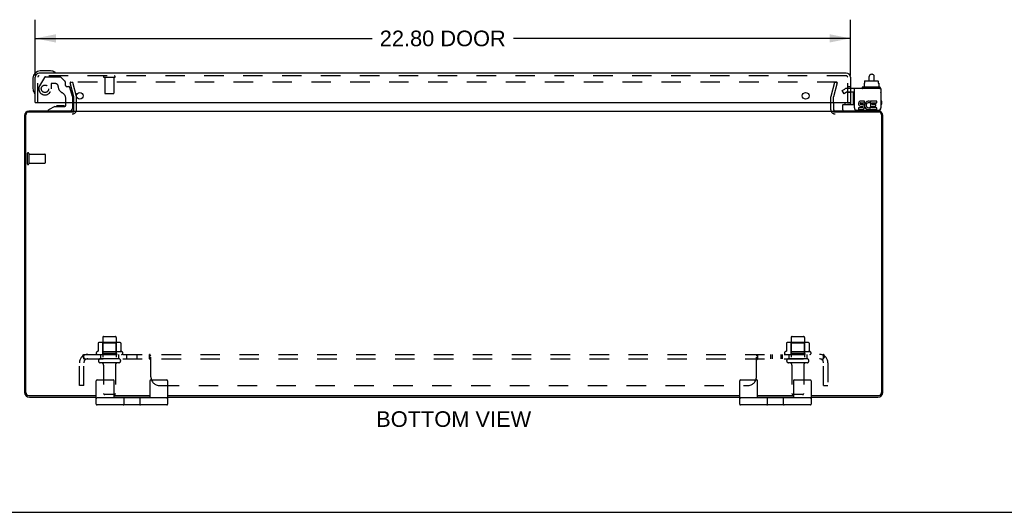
# Model space of a CAD drawing. Header units: inches. Extents: x 0 to 98.9, y 0 to 64.
# Tile 2 of 7: x 21.9 to 49.5, y 0 to 13.8. Entities that reach past the tile are written whole.
import ezdxf

# ---------------------------------------------------------------- set-up
doc = ezdxf.new("R2010")
doc.units = ezdxf.units.IN
doc.header["$LTSCALE"] = 5.44
doc.header["$MEASUREMENT"] = 0
doc.linetypes.add('HIDDEN', pattern=[0.2, 0.1, -0.1])
doc.layers.get('0').update_dxf_attribs({"linetype": 'CONTINUOUS'})
for name, color, linetype in [('DEFAULT_2', 8, 'HIDDEN'), ('DIMENSIONS', 7, 'CONTINUOUS'), ('DOOR_ASSEMBLY', 7, 'CONTINUOUS'), ('SUBPANEL', 7, 'CONTINUOUS')]:
    doc.layers.add(name, color=color, linetype=linetype)
doc.styles.get("Standard").update_dxf_attribs({"font": 'arial.ttf'})
doc.dimstyles.new('DIMSTYLE_1', dxfattribs={"dimtxt": 0.436364, "dimasz": 0.581818, "dimexe": 0.09, "dimexo": 0.07, "dimgap": 0.0375, "dimtad": 0, "dimtih": 1, "dimtoh": 1, "dimzin": 4, "dimdsep": 46, "dimtxsty": 'Standard', "dimblk": '_FILLED', "dimblk1": '_FILLED', "dimblk2": '_FILLED', "dimcen": 0.09, "dimadec": 3, "dimazin": 1, "dimtfac": 1, "dimtdec": 3, "dimtofl": 0, "dimtmove": 0, "dimatfit": 3, "dimldrblk": '_FILLED', "dimfxl": 0, "dimtolj": 1, "dimtzin": 4, "dimarcsym": 0})

# ---------------------------------------------------------------- blocks, each defined once
blk = doc.blocks.new('_FILLED')
at = {"color": 0, "linetype": 'ByBlock'}
blk.add_solid([(0, 0), (-1, 0.2), (-1, -0.2)], dxfattribs=at)
blk = doc.blocks.new('*D3')
at = {"layer": 'DIMENSIONS', "color": 2, "linetype": 'Continuous'}
for p, q in [((22.349, 12.222), (22.349, 13.78)), ((45.149, 12.222), (45.149, 13.78)), ((22.349, 13.257), (31.771, 13.257)), ((45.149, 13.257), (35.727, 13.257))]:
    blk.add_line(p, q, dxfattribs=at)
at = {"layer": 'DIMENSIONS', "color": 2, "linetype": 'Continuous', "xscale": 0.5818181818, "yscale": 0.5818181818, "zscale": 0.5818181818, "rotation": 180}
blk.add_blockref('_FILLED', (22.349, 13.257), dxfattribs=at)
at = {"layer": 'DIMENSIONS', "color": 2, "linetype": 'Continuous', "xscale": 0.5818181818, "yscale": 0.5818181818, "zscale": 0.5818181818}
blk.add_blockref('_FILLED', (45.149, 13.257), dxfattribs=at)
at = {"layer": 'DIMENSIONS', "color": 2, "linetype": 'Continuous', "insert": (33.749, 13.475), "char_height": 0.4364, "width": 3.52011, "attachment_point": 2, "line_spacing_factor": 0.9}
blk.add_mtext('22.80 DOOR', dxfattribs=at)

msp = doc.modelspace()

# ---------------------------------------------------------------- linework, layer by layer
at = {"color": 7, "linetype": 'Continuous'}
for p, q in [((45.678, 12.07), (45.678, 12.194)), ((45.738, 12.254), (45.758, 12.254)), ((45.818, 12.07), (45.818, 12.194)), ((45.479, 11.885), (45.479, 11.865)), ((45.976, 11.895), (45.489, 11.895)), ((45.531, 12.002), (45.546, 12.002)), ((45.531, 12.002), (45.531, 11.895)), ((45.546, 12.06), (45.546, 12.002)), ((45.558, 12.07), (45.913, 12.07)), ((45.924, 12.06), (45.924, 12.002)), ((45.924, 12.002), (45.941, 12.002)), ((45.941, 12.002), (45.941, 11.895)), ((45.986, 11.885), (45.986, 11.865)), ((44.936, 11.258), (44.936, 11.395)), ((44.946, 11.405), (45.261, 11.405)), ((45.998, 11.298), (45.998, 11.311)), ((24.055, 3.028), (24.055, 3.678)), ((24.08, 3.703), (24.53, 3.703)), ((24.555, 3.203), (24.555, 3.678)), ((25.555, 3.678), (25.555, 3.203)), ((25.58, 3.703), (26.03, 3.703)), ((26.055, 3.678), (26.055, 3.028)), ((42.055, 3.028), (42.055, 3.678)), ((42.08, 3.703), (42.53, 3.703)), ((42.555, 3.203), (42.555, 3.678)), ((43.555, 3.678), (43.555, 3.203)), ((43.58, 3.703), (44.03, 3.703)), ((44.055, 3.678), (44.055, 3.028)), ((26.03, 3.203), (24.08, 3.203)), ((24.76, 3.203), (24.76, 3.218)), ((24.836, 3.028), (24.836, 3.178)), ((25.274, 3.178), (25.274, 3.028)), ((25.35, 3.203), (25.35, 3.218)), ((44.03, 3.203), (42.08, 3.203)), ((42.76, 3.203), (42.76, 3.218)), ((42.836, 3.028), (42.836, 3.178)), ((43.274, 3.178), (43.274, 3.028)), ((43.35, 3.203), (43.35, 3.218)), ((26.03, 3.003), (24.08, 3.003)), ((44.03, 3.003), (42.08, 3.003)), ((0, 0), (98.909, 0))]:
    msp.add_line(p, q, dxfattribs=at)
at = {"color": 3, "linetype": 'Continuous'}
for p, q in [((45.998, 11.855), (45.261, 11.855)), ((45.261, 11.311), (45.261, 11.855)), ((45.998, 11.855), (45.998, 11.311)), ((23.43, 11.26), (23.43, 11.461)), ((44.68, 11.461), (44.68, 11.26)), ((45.477, 11.317), (45.376, 11.317)), ((45.376, 11.317), (45.376, 11.27)), ((45.43, 11.365), (45.481, 11.365)), ((45.546, 11.502), (45.446, 11.502)), ((45.446, 11.456), (45.546, 11.456)), ((45.477, 11.41), (45.446, 11.41)), ((45.546, 11.456), (45.546, 11.502)), ((45.69, 11.45), (45.708, 11.493)), ((45.716, 11.309), (45.702, 11.329)), ((45.886, 11.502), (45.716, 11.502)), ((45.716, 11.502), (45.716, 11.309)), ((45.763, 11.456), (45.886, 11.456)), ((45.763, 11.41), (45.763, 11.456)), ((45.863, 11.41), (45.763, 11.41)), ((45.763, 11.365), (45.863, 11.365)), ((45.763, 11.317), (45.763, 11.365)), ((45.886, 11.317), (45.763, 11.317)), ((45.863, 11.365), (45.863, 11.41)), ((45.886, 11.456), (45.886, 11.502)), ((45.886, 11.27), (45.886, 11.317)), ((22.055, 11.101), (22.055, 3.354)), ((22.088, 3.351), (22.088, 11.115)), ((23.43, 11.195), (22.168, 11.195)), ((23.417, 11.218), (22.172, 11.218)), ((23.43, 11.218), (44.68, 11.218)), ((45.942, 11.195), (44.68, 11.195)), ((45.938, 11.218), (44.693, 11.218)), ((45.321, 11.251), (45.938, 11.251)), ((45.376, 11.27), (45.477, 11.27)), ((45.716, 11.284), (45.716, 11.27)), ((45.716, 11.27), (45.886, 11.27)), ((46.022, 11.115), (46.022, 3.351)), ((46.055, 3.354), (46.055, 11.101)), ((22.168, 3.271), (24.055, 3.271)), ((22.191, 3.218), (24.055, 3.218)), ((24.555, 3.271), (25.555, 3.271)), ((24.555, 3.218), (25.555, 3.218)), ((26.055, 3.271), (42.055, 3.271)), ((26.055, 3.218), (42.055, 3.218)), ((42.555, 3.271), (43.555, 3.271)), ((42.555, 3.218), (43.555, 3.218)), ((44.055, 3.271), (45.942, 3.271)), ((44.055, 3.218), (45.919, 3.218))]:
    msp.add_line(p, q, dxfattribs=at)
at = {"color": 7, "linetype": 'Continuous'}
for centre, radius, start, end in [((45.738, 12.194), 0.06, 90, 180), ((45.758, 12.194), 0.06, 0, 90), ((45.489, 11.885), 0.01, 90, 180), ((45.489, 11.865), 0.01, 180, 270), ((45.976, 11.885), 0.01, 0, 90), ((45.976, 11.865), 0.01, 270, 360), ((45.983, 11.737), 0.0162, 343.791, 16.209), ((44.946, 11.395), 0.01, 90, 180), ((45.918, 11.298), 0.08, 280.1814, 360), ((44.976, 11.258), 0.04, 180, 270), ((24.08, 3.678), 0.025, 90, 180), ((24.53, 3.678), 0.025, 0, 90), ((25.58, 3.678), 0.025, 90, 180), ((26.03, 3.678), 0.025, 0, 90), ((42.08, 3.678), 0.025, 90, 180), ((42.53, 3.678), 0.025, 0, 90), ((43.58, 3.678), 0.025, 90, 180), ((44.03, 3.678), 0.025, 0, 90), ((24.08, 3.178), 0.025, 90, 180), ((24.811, 3.178), 0.025, 0, 90), ((25.299, 3.178), 0.025, 90, 180), ((26.03, 3.178), 0.025, 0, 90), ((42.08, 3.178), 0.025, 90, 180), ((42.811, 3.178), 0.025, 0, 90), ((43.299, 3.178), 0.025, 90, 180), ((44.03, 3.178), 0.025, 0, 90), ((24.08, 3.028), 0.025, 180, 270), ((24.811, 3.028), 0.025, 270, 360), ((25.299, 3.028), 0.025, 180, 270), ((26.03, 3.028), 0.025, 270, 360), ((42.08, 3.028), 0.025, 180, 270), ((42.811, 3.028), 0.025, 270, 360), ((43.299, 3.028), 0.025, 180, 270), ((44.03, 3.028), 0.025, 270, 360)]:
    msp.add_arc(centre, radius, start, end, dxfattribs=at)
at = {"color": 3, "linetype": 'Continuous'}
for centre, radius, start, end in [((45.321, 11.311), 0.06, 180, 270), ((45.446, 11.433), 0.0696, 89.9911, 257.4338), ((45.446, 11.433), 0.0232, 90, 270.0485), ((45.477, 11.34), 0.0696, 270, 90), ((45.477, 11.34), 0.0232, 270, 351.2295), ((45.473, 11.34), 0.0267, 353.4285, 71.7628), ((45.662, 11.386), 0.116, 66.5966, 251.8791), ((45.662, 11.386), 0.0696, 66.5966, 305.1122), ((45.938, 11.311), 0.06, 270, 360), ((22.172, 11.101), 0.117, 90, 180), ((22.168, 11.115), 0.08, 90, 180), ((23.388, 11.26), 0.042, 270, 360), ((44.722, 11.26), 0.042, 180, 270), ((45.662, 11.384), 0.114, 251.4199, 296.1963), ((45.662, 11.386), 0.116, 295.737, 297.8532), ((45.938, 11.101), 0.117, 0, 90), ((45.942, 11.115), 0.08, 0, 90), ((22.191, 3.354), 0.136, 180, 270), ((22.168, 3.351), 0.08, 180, 270), ((45.919, 3.354), 0.136, 270, 360), ((45.942, 3.351), 0.08, 270, 360)]:
    msp.add_arc(centre, radius, start, end, dxfattribs=at)
at = {"color": 7, "linetype": 'Continuous'}
for centre, major_axis, ratio, start_param, end_param in [((45.558, 12.06), (0.0111, 0), 0.898834, 1.570796, 3.141593), ((45.913, 12.06), (0.0113, 0), 0.88616, 0, 1.570796)]:
    msp.add_ellipse(centre, major_axis=major_axis, ratio=ratio, start_param=start_param, end_param=end_param, dxfattribs=at)
at = {"layer": 'DEFAULT_2', "color": 8, "linetype": 'HIDDEN'}
for p, q in [((23.398, 12.03), (23.325, 12.011)), ((23.429, 11.625), (23.325, 12.011)), ((44.763, 12.03), (23.346, 12.03)), ((23.398, 12.03), (23.501, 11.644)), ((44.608, 11.644), (44.711, 12.03)), ((44.784, 12.011), (44.68, 11.625)), ((44.711, 12.03), (44.784, 12.011)), ((44.92, 11.8), (44.992, 11.841)), ((45.261, 11.855), (45.044, 11.855)), ((23.43, 11.461), (23.43, 11.618)), ((23.505, 11.26), (23.505, 11.618)), ((44.605, 11.26), (44.605, 11.618)), ((44.68, 11.461), (44.68, 11.618)), ((44.972, 11.71), (44.92, 11.8)), ((45.044, 11.751), (44.972, 11.71)), ((45.261, 11.751), (45.044, 11.751)), ((22.13, 10.035), (22.13, 9.751)), ((22.173, 10.035), (22.173, 9.751)), ((22.173, 10.017), (22.62, 10.017)), ((22.63, 10.007), (22.63, 9.779)), ((22.173, 9.769), (22.62, 9.769)), ((24.111, 4.732), (24.111, 4.514)), ((24.685, 4.754), (24.174, 4.754)), ((24.246, 4.734), (24.226, 4.754)), ((24.242, 4.888), (24.242, 4.293)), ((24.246, 4.438), (24.246, 4.734)), ((24.613, 4.734), (24.246, 4.734)), ((24.272, 4.918), (24.587, 4.918)), ((24.613, 4.734), (24.633, 4.754)), ((24.613, 4.438), (24.613, 4.734)), ((24.617, 4.888), (24.617, 4.293)), ((24.748, 4.732), (24.748, 4.514)), ((43.361, 4.732), (43.361, 4.514)), ((43.935, 4.754), (43.424, 4.754)), ((43.496, 4.734), (43.476, 4.754)), ((43.492, 4.888), (43.492, 4.293)), ((43.863, 4.734), (43.496, 4.734)), ((43.496, 4.438), (43.496, 4.734)), ((43.522, 4.918), (43.837, 4.918)), ((43.863, 4.734), (43.883, 4.754)), ((43.863, 4.438), (43.863, 4.734)), ((43.867, 4.888), (43.867, 4.293)), ((43.998, 4.732), (43.998, 4.514)), ((24.785, 4.488), (24.074, 4.488)), ((24.095, 4.418), (24.764, 4.418)), ((24.246, 4.438), (24.226, 4.418)), ((24.613, 4.438), (24.246, 4.438)), ((24.613, 4.438), (24.633, 4.418)), ((44.035, 4.488), (43.324, 4.488)), ((43.345, 4.418), (44.014, 4.418)), ((43.496, 4.438), (43.476, 4.418)), ((43.863, 4.438), (43.496, 4.438)), ((43.863, 4.438), (43.883, 4.418)), ((24.687, 4.293), (24.172, 4.293)), ((24.687, 4.183), (24.172, 4.183)), ((43.937, 4.293), (43.422, 4.293)), ((43.937, 4.183), (43.422, 4.183)), ((24.265, 4.12), (24.265, 3.323)), ((24.595, 4.12), (24.595, 3.323)), ((43.515, 4.12), (43.515, 3.323)), ((43.845, 4.12), (43.845, 3.323)), ((24.565, 3.293), (24.295, 3.293)), ((43.815, 3.293), (43.545, 3.293))]:
    msp.add_line(p, q, dxfattribs=at)
for points in [[(23.346, 12.03), (23.344, 12.03), (23.343, 12.03), (23.342, 12.03), (23.34, 12.029), (23.339, 12.029), (23.338, 12.028), (23.337, 12.027), (23.336, 12.026), (23.335, 12.026), (23.334, 12.025), (23.333, 12.023), (23.333, 12.022), (23.332, 12.021), (23.331, 12.02), (23.331, 12.019), (23.331, 12.017), (23.331, 12.016), (23.331, 12.016)], [(23.331, 12.016), (23.331, 12.015), (23.331, 12.013), (23.331, 12.012)], [(44.777, 12.022), (44.776, 12.023), (44.775, 12.025), (44.774, 12.026), (44.773, 12.026), (44.772, 12.027), (44.771, 12.028), (44.77, 12.029), (44.769, 12.029), (44.767, 12.03), (44.766, 12.03), (44.765, 12.03), (44.763, 12.03)], [(44.777, 12.022), (44.777, 12.021), (44.778, 12.02), (44.778, 12.019), (44.778, 12.017), (44.778, 12.016), (44.778, 12.016)], [(44.778, 12.016), (44.778, 12.015), (44.778, 12.013), (44.778, 12.012)], [(24.117, 4.741), (24.115, 4.741), (24.114, 4.74), (24.113, 4.738), (24.112, 4.737), (24.111, 4.735), (24.111, 4.734), (24.111, 4.732)], [(24.742, 4.741), (24.744, 4.741), (24.745, 4.74), (24.746, 4.738), (24.747, 4.737), (24.748, 4.735), (24.748, 4.734), (24.748, 4.732)], [(43.367, 4.741), (43.365, 4.741), (43.364, 4.74), (43.363, 4.738), (43.362, 4.737), (43.361, 4.735), (43.361, 4.734), (43.361, 4.732)], [(43.992, 4.741), (43.994, 4.741), (43.995, 4.74), (43.996, 4.738), (43.997, 4.737), (43.998, 4.735), (43.998, 4.734), (43.998, 4.732)], [(24.111, 4.514), (24.111, 4.513), (24.11, 4.512), (24.11, 4.511), (24.11, 4.51), (24.109, 4.509), (24.109, 4.509), (24.109, 4.508), (24.108, 4.508), (24.108, 4.507), (24.108, 4.507), (24.107, 4.507), (24.107, 4.506), (24.107, 4.506), (24.106, 4.506), (24.106, 4.506), (24.106, 4.505), (24.106, 4.505), (24.105, 4.505)], [(24.754, 4.505), (24.753, 4.505), (24.753, 4.505), (24.753, 4.506), (24.753, 4.506), (24.752, 4.506), (24.752, 4.506), (24.752, 4.507), (24.751, 4.507), (24.751, 4.507), (24.751, 4.508), (24.75, 4.508), (24.75, 4.509), (24.75, 4.509), (24.749, 4.51), (24.749, 4.511), (24.749, 4.512), (24.749, 4.513), (24.748, 4.514)], [(43.361, 4.514), (43.361, 4.513), (43.36, 4.512), (43.36, 4.511), (43.36, 4.51), (43.359, 4.509), (43.359, 4.509), (43.359, 4.508), (43.358, 4.508), (43.358, 4.507), (43.358, 4.507), (43.357, 4.507), (43.357, 4.506), (43.357, 4.506), (43.356, 4.506), (43.356, 4.506), (43.356, 4.505), (43.356, 4.505), (43.355, 4.505)], [(44.004, 4.505), (44.003, 4.505), (44.003, 4.505), (44.003, 4.506), (44.003, 4.506), (44.002, 4.506), (44.002, 4.506), (44.002, 4.507), (44.001, 4.507), (44.001, 4.507), (44.001, 4.508), (44, 4.508), (44, 4.509), (44, 4.509), (43.999, 4.51), (43.999, 4.511), (43.999, 4.512), (43.999, 4.513), (43.998, 4.514)]]:
    msp.add_lwpolyline(points, dxfattribs=at)
for centre, radius, start, end in [((45.044, 11.751), 0.104, 90, 120), ((23.405, 11.618), 0.025, 0, 15), ((23.405, 11.618), 0.1, 0, 15), ((44.705, 11.618), 0.1, 165, 180), ((44.705, 11.618), 0.025, 165, 180), ((23.388, 11.26), 0.117, 270, 360), ((44.722, 11.26), 0.117, 180, 270), ((22.151, 10.035), 0.0215, 0, 180), ((22.62, 10.007), 0.01, 0, 90), ((22.151, 9.751), 0.0215, 180, 360), ((22.62, 9.779), 0.01, 270, 360), ((24.174, 4.612), 0.141, 90, 113.95), ((24.272, 4.888), 0.03, 90, 180), ((24.587, 4.888), 0.03, 0, 90), ((24.685, 4.612), 0.141, 66.05, 90), ((43.424, 4.612), 0.141, 90, 113.95), ((43.522, 4.888), 0.03, 90, 180), ((43.837, 4.888), 0.03, 0, 90), ((43.935, 4.612), 0.141, 66.05, 90), ((24.095, 4.456), 0.0384, 124.4497, 270), ((24.43, 3.887), 0.698, 117.6814, 120.6631), ((24.43, 3.887), 0.698, 59.3369, 62.3186), ((24.764, 4.456), 0.0384, 270, 55.5503), ((43.345, 4.456), 0.0384, 124.4497, 270), ((43.68, 3.887), 0.698, 117.6814, 120.6631), ((43.68, 3.887), 0.698, 59.3369, 62.3186), ((44.014, 4.456), 0.0384, 270, 55.5503), ((24.172, 4.238), 0.055, 90, 270), ((24.202, 4.12), 0.0625, 0, 90), ((24.657, 4.12), 0.0625, 90, 180), ((24.687, 4.238), 0.055, 270, 90), ((43.422, 4.238), 0.055, 90, 270), ((43.452, 4.12), 0.0625, 0, 90), ((43.907, 4.12), 0.0625, 90, 180), ((43.937, 4.238), 0.055, 270, 90), ((24.295, 3.323), 0.03, 180, 270), ((24.565, 3.323), 0.03, 270, 360), ((43.545, 3.323), 0.03, 180, 270), ((43.815, 3.323), 0.03, 270, 360)]:
    msp.add_arc(centre, radius, start, end, dxfattribs=at)
at = {"layer": 'DOOR_ASSEMBLY', "color": 7, "linetype": 'Continuous'}
for p, q in [((22.289, 12.146), (22.289, 11.856)), ((22.778, 12.346), (22.489, 12.346)), ((22.816, 12.343), (22.778, 12.346)), ((22.289, 11.856), (22.292, 11.818)), ((45.239, 11.418), (45.239, 11.751)), ((22.899, 11.356), (22.723, 11.257)), ((22.899, 11.356), (23.176, 11.356)), ((22.988, 11.372), (22.987, 11.372)), ((23.128, 11.372), (22.988, 11.372)), ((23.128, 11.372), (23.129, 11.372)), ((23.207, 11.387), (23.207, 11.461)), ((23.392, 11.461), (23.392, 11.297)), ((44.993, 11.461), (44.993, 11.418)), ((45.068, 11.451), (45.067, 11.461)), ((45.068, 11.451), (45.149, 11.451)), ((45.149, 11.461), (45.149, 11.405)), ((46.024, 11.498), (46.024, 11.418)), ((22.723, 11.218), (22.723, 11.257))]:
    msp.add_line(p, q, dxfattribs=at)
at = {"layer": 'DOOR_ASSEMBLY', "color": 3, "linetype": 'Continuous'}
for p, q in [((22.349, 11.461), (22.349, 12.169)), ((45.032, 12.286), (22.466, 12.286)), ((45.149, 12.169), (45.149, 11.461)), ((22.349, 11.461), (45.149, 11.461))]:
    msp.add_line(p, q, dxfattribs=at)
at = {"layer": 'DOOR_ASSEMBLY', "color": 8, "linetype": 'HIDDEN'}
for p, q in [((22.424, 11.461), (22.424, 12.169)), ((45.032, 12.211), (22.466, 12.211)), ((22.61, 12.167), (22.475, 11.934)), ((22.636, 12.182), (23.048, 12.182)), ((23.184, 12.058), (23.069, 12.173)), ((24.282, 12.168), (24.566, 12.168)), ((24.3, 12.168), (24.3, 11.721)), ((24.548, 12.168), (24.548, 11.721)), ((45.074, 11.461), (45.074, 12.169)), ((22.796, 11.981), (22.796, 11.848)), ((22.906, 11.997), (22.812, 11.997)), ((23.19, 12.044), (23.19, 11.966)), ((23.249, 11.907), (23.294, 11.907)), ((23.392, 11.628), (23.323, 11.884)), ((45.149, 11.902), (45.074, 11.902)), ((23.207, 11.461), (23.207, 11.571)), ((23.392, 11.628), (23.392, 11.461)), ((24.31, 11.711), (24.538, 11.711)), ((45.149, 11.746), (45.074, 11.746)), ((23.313, 11.218), (22.723, 11.218))]:
    msp.add_line(p, q, dxfattribs=at)
msp.add_circle((22.624, 11.848), 0.103, dxfattribs=at)
at = {"layer": 'DOOR_ASSEMBLY', "color": 3, "linetype": 'Continuous'}
for centre in [(23.599, 11.649), (43.899, 11.649)]:
    msp.add_circle(centre, 0.094, dxfattribs=at)
at = {"layer": 'DOOR_ASSEMBLY', "color": 7, "linetype": 'Continuous'}
for centre, radius, start, end in [((22.489, 12.146), 0.2, 90, 180), ((22.778, 12.096), 0.25, 59.1101, 90), ((22.899, 12.301), 0.015, 270, 353.6204), ((22.899, 12.297), 0.015, 6.3796, 59.1101), ((22.539, 11.856), 0.25, 180, 210.8899), ((22.337, 11.736), 0.015, 210.8899, 263.6204), ((22.334, 11.736), 0.015, 276.3796, 360), ((22.988, 11.282), 0.09, 90.672, 125.1877), ((23.128, 11.282), 0.09, 55.0768, 89.328), ((23.176, 11.387), 0.031, 270, 360), ((23.313, 11.297), 0.079, 270, 360), ((45.023, 11.418), 0.03, 180, 205.717), ((45.209, 11.418), 0.03, 334.2815, 360), ((45.269, 11.558), 0.03, 189, 253.8099), ((45.994, 11.498), 0.03, 0, 82.2332), ((45.994, 11.418), 0.03, 277.7668, 360)]:
    msp.add_arc(centre, radius, start, end, dxfattribs=at)
at = {"layer": 'DOOR_ASSEMBLY', "color": 3, "linetype": 'Continuous'}
for centre, start, end in [((22.466, 12.169), 90, 180), ((45.032, 12.169), 0, 90)]:
    msp.add_arc(centre, 0.117, start, end, dxfattribs=at)
at = {"layer": 'DOOR_ASSEMBLY', "color": 8, "linetype": 'HIDDEN'}
for centre, radius, start, end in [((22.466, 12.169), 0.042, 90, 180), ((22.636, 12.152), 0.03, 90, 150), ((23.048, 12.152), 0.03, 45, 90), ((24.282, 12.189), 0.0215, 90, 270), ((24.566, 12.189), 0.0215, 270, 90), ((45.032, 12.169), 0.042, 0, 90), ((22.624, 11.848), 0.172, 150, 360), ((22.812, 11.981), 0.016, 90, 180), ((22.906, 11.907), 0.09, 0, 90), ((23.181, 11.907), 0.185, 180, 244.2582), ((23.17, 12.044), 0.02, 0, 45), ((23.249, 11.966), 0.059, 180, 270), ((23.294, 11.876), 0.031, 15, 90), ((23.019, 11.571), 0.188, 0, 64.2582), ((24.31, 11.721), 0.01, 180, 270), ((24.538, 11.721), 0.01, 270, 360)]:
    msp.add_arc(centre, radius, start, end, dxfattribs=at)
at = {"layer": 'SUBPANEL', "color": 8, "linetype": 'HIDDEN'}
for p, q in [((23.711, 4.293), (23.711, 4.418)), ((23.711, 4.418), (44.398, 4.418)), ((24.18, 4.418), (24.18, 4.293)), ((24.68, 4.418), (24.68, 4.293)), ((24.908, 4.418), (24.908, 4.293)), ((25.189, 4.418), (25.189, 4.293)), ((25.55, 4.293), (25.55, 4.418)), ((42.558, 4.417), (42.559, 4.418)), ((42.559, 4.293), (42.559, 4.418)), ((42.92, 4.418), (42.92, 4.293)), ((42.959, 4.418), (42.959, 4.293)), ((43.201, 4.418), (43.201, 4.293)), ((43.24, 4.418), (43.24, 4.293)), ((43.43, 4.418), (43.43, 4.293)), ((43.93, 4.418), (43.93, 4.293)), ((44.398, 4.293), (44.398, 4.418)), ((23.586, 3.543), (23.586, 4.181)), ((23.672, 4.364), (23.752, 4.267)), ((23.711, 4.349), (23.711, 4.349)), ((23.711, 4.293), (44.398, 4.293)), ((23.711, 3.543), (23.711, 4.181)), ((23.738, 4.275), (23.733, 4.279)), ((25.553, 4.292), (25.551, 4.292)), ((25.575, 4.383), (25.573, 4.389)), ((25.586, 3.793), (25.586, 4.364)), ((42.523, 3.793), (42.523, 4.364)), ((42.558, 4.292), (42.559, 4.293)), ((44.437, 4.364), (44.357, 4.267)), ((44.375, 4.289), (44.375, 4.288)), ((44.378, 4.292), (44.379, 4.293)), ((44.384, 4.305), (44.384, 4.304)), ((44.391, 4.322), (44.39, 4.321)), ((44.392, 4.326), (44.391, 4.324)), ((44.391, 4.324), (44.391, 4.322)), ((44.393, 4.327), (44.392, 4.326)), ((44.394, 4.332), (44.393, 4.33)), ((44.393, 4.33), (44.393, 4.329)), ((44.393, 4.329), (44.393, 4.327)), ((44.395, 4.335), (44.394, 4.333)), ((44.394, 4.333), (44.394, 4.332)), ((44.396, 4.339), (44.395, 4.337)), ((44.395, 4.337), (44.395, 4.336)), ((44.395, 4.336), (44.395, 4.335)), ((44.396, 4.34), (44.396, 4.339)), ((44.398, 3.543), (44.398, 4.181)), ((44.523, 4.181), (44.523, 3.543)), ((23.711, 3.543), (23.586, 3.543)), ((25.836, 3.543), (42.273, 3.543)), ((44.398, 3.543), (44.523, 3.543))]:
    msp.add_line(p, q, dxfattribs=at)
for points in [[(23.688, 4.389), (23.691, 4.395), (23.692, 4.398), (23.693, 4.401), (23.695, 4.404), (23.696, 4.406), (23.698, 4.409), (23.699, 4.411), (23.701, 4.413), (23.703, 4.414), (23.704, 4.415), (23.706, 4.416), (23.707, 4.417), (23.709, 4.417), (23.71, 4.417), (23.711, 4.418)], [(25.566, 4.404), (25.565, 4.406), (25.563, 4.409), (25.562, 4.411), (25.56, 4.413), (25.558, 4.414), (25.557, 4.415), (25.555, 4.416), (25.554, 4.417), (25.553, 4.417), (25.551, 4.417), (25.55, 4.418)], [(25.569, 4.398), (25.567, 4.401), (25.566, 4.404), (25.565, 4.406), (25.563, 4.409)], [(42.543, 4.404), (42.544, 4.406), (42.546, 4.409), (42.548, 4.411), (42.549, 4.413), (42.551, 4.414), (42.552, 4.415), (42.554, 4.416), (42.555, 4.417), (42.557, 4.417), (42.558, 4.417), (42.559, 4.418)], [(42.544, 4.406), (42.546, 4.409), (42.548, 4.411)], [(44.418, 4.395), (44.417, 4.398), (44.416, 4.401), (44.414, 4.404), (44.413, 4.406), (44.411, 4.409), (44.41, 4.411), (44.408, 4.413), (44.407, 4.414), (44.405, 4.415), (44.403, 4.416), (44.402, 4.417), (44.401, 4.417), (44.399, 4.417), (44.398, 4.418)], [(23.672, 4.364), (23.674, 4.365), (23.676, 4.367), (23.677, 4.369), (23.679, 4.371), (23.681, 4.374), (23.682, 4.377), (23.684, 4.38), (23.685, 4.383), (23.687, 4.386), (23.688, 4.389)], [(23.711, 4.352), (23.711, 4.352), (23.711, 4.352), (23.711, 4.352), (23.711, 4.352), (23.711, 4.352), (23.711, 4.352), (23.711, 4.351), (23.711, 4.351), (23.711, 4.351), (23.711, 4.35), (23.711, 4.35), (23.711, 4.349)], [(23.734, 4.289), (23.734, 4.289), (23.734, 4.288), (23.734, 4.289), (23.734, 4.289), (23.734, 4.289), (23.733, 4.289), (23.733, 4.289), (23.733, 4.29), (23.733, 4.29), (23.732, 4.291), (23.732, 4.291), (23.732, 4.292), (23.732, 4.292), (23.731, 4.293), (23.731, 4.293), (23.731, 4.294), (23.73, 4.294), (23.73, 4.295), (23.73, 4.296), (23.729, 4.296), (23.729, 4.297), (23.729, 4.298), (23.728, 4.298), (23.728, 4.299), (23.728, 4.3), (23.727, 4.3), (23.727, 4.301), (23.726, 4.302), (23.726, 4.303), (23.726, 4.304), (23.725, 4.304), (23.725, 4.305), (23.725, 4.306), (23.724, 4.307), (23.724, 4.308), (23.724, 4.309), (23.723, 4.309), (23.723, 4.31), (23.722, 4.311), (23.722, 4.312), (23.722, 4.313), (23.721, 4.314), (23.721, 4.315), (23.721, 4.316), (23.72, 4.317), (23.72, 4.318), (23.719, 4.319), (23.719, 4.32), (23.719, 4.321), (23.718, 4.322), (23.718, 4.323), (23.718, 4.324), (23.717, 4.325), (23.717, 4.326), (23.717, 4.327), (23.716, 4.328), (23.716, 4.329), (23.716, 4.33), (23.715, 4.331), (23.715, 4.332), (23.715, 4.333), (23.715, 4.334), (23.714, 4.335), (23.714, 4.336), (23.714, 4.337), (23.714, 4.338), (23.713, 4.339), (23.713, 4.34), (23.713, 4.341), (23.713, 4.341), (23.712, 4.342), (23.712, 4.343), (23.712, 4.344), (23.712, 4.345), (23.712, 4.346), (23.712, 4.347), (23.711, 4.347), (23.711, 4.348), (23.711, 4.349), (23.711, 4.35), (23.711, 4.35), (23.711, 4.351), (23.711, 4.351), (23.711, 4.351), (23.711, 4.352), (23.711, 4.352), (23.711, 4.352)], [(23.733, 4.279), (23.731, 4.281), (23.73, 4.282), (23.728, 4.284), (23.726, 4.286), (23.724, 4.287), (23.722, 4.288), (23.72, 4.29), (23.718, 4.291), (23.716, 4.291), (23.715, 4.292), (23.713, 4.292), (23.712, 4.292), (23.711, 4.293)], [(23.731, 4.292), (23.731, 4.292), (23.731, 4.292), (23.732, 4.291), (23.732, 4.291), (23.732, 4.29), (23.733, 4.29), (23.733, 4.29), (23.733, 4.29), (23.733, 4.289), (23.733, 4.289), (23.734, 4.289), (23.734, 4.289)], [(23.752, 4.267), (23.751, 4.267), (23.751, 4.267), (23.75, 4.266), (23.749, 4.267), (23.749, 4.267), (23.748, 4.267), (23.747, 4.268), (23.746, 4.268), (23.745, 4.269), (23.744, 4.27), (23.742, 4.271), (23.741, 4.272), (23.74, 4.273), (23.738, 4.275)], [(25.562, 4.284), (25.561, 4.286), (25.56, 4.287), (25.558, 4.288), (25.557, 4.29), (25.556, 4.291), (25.555, 4.291), (25.554, 4.292), (25.553, 4.292), (25.551, 4.292), (25.55, 4.293)], [(25.563, 4.282), (25.562, 4.284), (25.561, 4.286), (25.56, 4.287)], [(25.57, 4.273), (25.569, 4.275), (25.568, 4.276), (25.566, 4.278), (25.565, 4.279), (25.563, 4.282)], [(25.586, 4.267), (25.584, 4.267), (25.583, 4.267), (25.582, 4.266), (25.581, 4.267), (25.579, 4.267), (25.578, 4.267), (25.577, 4.268), (25.576, 4.268), (25.574, 4.269), (25.573, 4.27), (25.572, 4.271), (25.571, 4.272), (25.57, 4.273), (25.569, 4.275), (25.568, 4.276), (25.566, 4.278)], [(25.573, 4.389), (25.571, 4.392), (25.57, 4.395), (25.569, 4.398)], [(25.576, 4.268), (25.574, 4.269), (25.573, 4.27)], [(25.581, 4.371), (25.579, 4.374), (25.578, 4.377), (25.577, 4.38), (25.575, 4.383)], [(25.586, 4.364), (25.585, 4.365), (25.583, 4.367), (25.582, 4.369), (25.581, 4.371), (25.579, 4.374)], [(25.586, 4.364), (25.585, 4.365), (25.583, 4.367), (25.582, 4.369)], [(25.586, 4.267), (25.584, 4.267), (25.583, 4.267)], [(42.523, 4.364), (42.525, 4.365), (42.526, 4.367), (42.527, 4.369), (42.528, 4.371), (42.53, 4.374)], [(42.523, 4.364), (42.525, 4.365), (42.526, 4.367)], [(42.523, 4.267), (42.525, 4.267), (42.526, 4.267), (42.527, 4.266), (42.529, 4.267), (42.53, 4.267), (42.531, 4.267), (42.532, 4.268), (42.533, 4.268), (42.535, 4.269), (42.536, 4.27), (42.537, 4.271), (42.538, 4.272), (42.539, 4.273), (42.54, 4.275), (42.542, 4.276), (42.543, 4.278)], [(42.523, 4.267), (42.525, 4.267), (42.526, 4.267), (42.527, 4.266), (42.529, 4.267), (42.53, 4.267)], [(42.527, 4.369), (42.528, 4.371), (42.53, 4.374), (42.531, 4.377), (42.532, 4.38), (42.534, 4.383), (42.536, 4.389)], [(42.536, 4.389), (42.538, 4.392), (42.539, 4.395), (42.54, 4.398)], [(42.536, 4.27), (42.537, 4.271), (42.538, 4.272), (42.539, 4.273), (42.54, 4.275)], [(42.54, 4.398), (42.542, 4.401), (42.543, 4.404)], [(42.542, 4.276), (42.543, 4.278), (42.544, 4.279)], [(42.544, 4.279), (42.546, 4.282), (42.547, 4.284), (42.548, 4.286), (42.549, 4.287), (42.551, 4.288), (42.552, 4.29)], [(42.547, 4.284), (42.548, 4.286), (42.549, 4.287), (42.551, 4.288), (42.552, 4.29), (42.553, 4.291), (42.554, 4.291), (42.555, 4.292), (42.557, 4.292), (42.558, 4.292), (42.559, 4.293)], [(44.357, 4.267), (44.358, 4.267), (44.359, 4.267), (44.359, 4.266), (44.36, 4.267), (44.361, 4.267), (44.361, 4.267), (44.362, 4.268), (44.363, 4.268), (44.364, 4.269), (44.365, 4.27), (44.367, 4.271), (44.368, 4.272), (44.37, 4.273), (44.371, 4.275), (44.374, 4.278)], [(44.374, 4.278), (44.376, 4.279), (44.378, 4.281), (44.379, 4.282), (44.381, 4.284), (44.383, 4.286), (44.385, 4.287), (44.387, 4.288), (44.389, 4.29), (44.391, 4.291), (44.393, 4.291), (44.394, 4.292), (44.396, 4.292), (44.397, 4.292), (44.398, 4.293)], [(44.384, 4.304), (44.383, 4.303), (44.383, 4.302), (44.382, 4.301), (44.382, 4.3), (44.382, 4.3), (44.381, 4.299), (44.381, 4.299), (44.381, 4.298), (44.38, 4.297), (44.38, 4.297), (44.38, 4.296), (44.379, 4.295), (44.379, 4.295), (44.379, 4.294), (44.378, 4.294), (44.378, 4.293), (44.378, 4.293), (44.378, 4.292), (44.377, 4.292), (44.377, 4.291), (44.377, 4.291), (44.377, 4.29), (44.376, 4.29), (44.376, 4.29), (44.376, 4.289), (44.376, 4.289), (44.376, 4.289), (44.375, 4.289), (44.375, 4.289)], [(44.375, 4.288), (44.375, 4.289), (44.375, 4.289), (44.376, 4.289), (44.376, 4.289), (44.376, 4.289), (44.376, 4.29), (44.376, 4.29), (44.377, 4.29), (44.377, 4.291), (44.377, 4.291), (44.377, 4.291), (44.378, 4.292), (44.378, 4.292)], [(44.39, 4.321), (44.39, 4.319), (44.389, 4.318), (44.389, 4.317), (44.389, 4.316), (44.388, 4.315), (44.388, 4.315), (44.388, 4.314), (44.387, 4.313), (44.387, 4.312), (44.387, 4.311), (44.386, 4.31), (44.386, 4.309), (44.386, 4.309), (44.385, 4.308), (44.385, 4.307), (44.385, 4.306), (44.384, 4.305)], [(44.398, 4.352), (44.398, 4.352), (44.398, 4.352), (44.398, 4.352), (44.398, 4.352), (44.398, 4.352), (44.398, 4.352), (44.398, 4.351), (44.398, 4.351), (44.398, 4.351), (44.398, 4.35), (44.398, 4.35), (44.398, 4.349), (44.398, 4.349), (44.398, 4.348), (44.398, 4.348), (44.398, 4.347), (44.398, 4.346), (44.397, 4.346), (44.397, 4.345), (44.397, 4.345), (44.397, 4.344), (44.397, 4.343), (44.397, 4.343), (44.397, 4.342), (44.396, 4.341), (44.396, 4.341), (44.396, 4.34)], [(44.398, 4.349), (44.398, 4.35), (44.398, 4.35), (44.398, 4.351), (44.398, 4.351), (44.398, 4.351), (44.398, 4.352), (44.398, 4.352), (44.398, 4.352), (44.398, 4.352)], [(44.437, 4.364), (44.435, 4.365), (44.433, 4.367), (44.432, 4.369), (44.43, 4.371), (44.428, 4.374), (44.427, 4.377), (44.425, 4.38), (44.424, 4.383), (44.422, 4.386), (44.421, 4.389), (44.418, 4.395)]]:
    msp.add_lwpolyline(points, dxfattribs=at)
for centre, radius, start, end in [((23.823, 4.181), 0.237, 90, 180), ((44.286, 4.181), 0.237, 0, 90), ((23.823, 4.181), 0.112, 90, 180), ((44.286, 4.181), 0.112, 0, 90), ((25.836, 3.793), 0.25, 180, 270), ((42.273, 3.793), 0.25, 270, 360)]:
    msp.add_arc(centre, radius, start, end, dxfattribs=at)

# ---------------------------------------------------------------- texts
at = {"layer": 'DIMENSIONS', "color": 2, "linetype": 'Continuous', "insert": (34.055, 2.826), "char_height": 0.43636, "width": 4.3247, "attachment_point": 2, "line_spacing_factor": 0.9}
msp.add_mtext('BOTTOM VIEW', dxfattribs=at)

# ---------------------------------------------------------------- dimensions: what is measured, and where the dimension line sits
at = {"layer": 'DIMENSIONS', "color": 2, "linetype": 'Continuous'}
dim = msp.add_linear_dim(base=(45.149, 13.257), p1=(22.349, 12.152), p2=(45.149, 12.152), text='<> DOOR', dimstyle='DIMSTYLE_1', dxfattribs=at)
dim.commit()
dim.dimension.update_dxf_attribs({"geometry": '*D3', "text_midpoint": (33.749, 13.257), "dimtype": 160})

doc.saveas('drawing.dxf')
